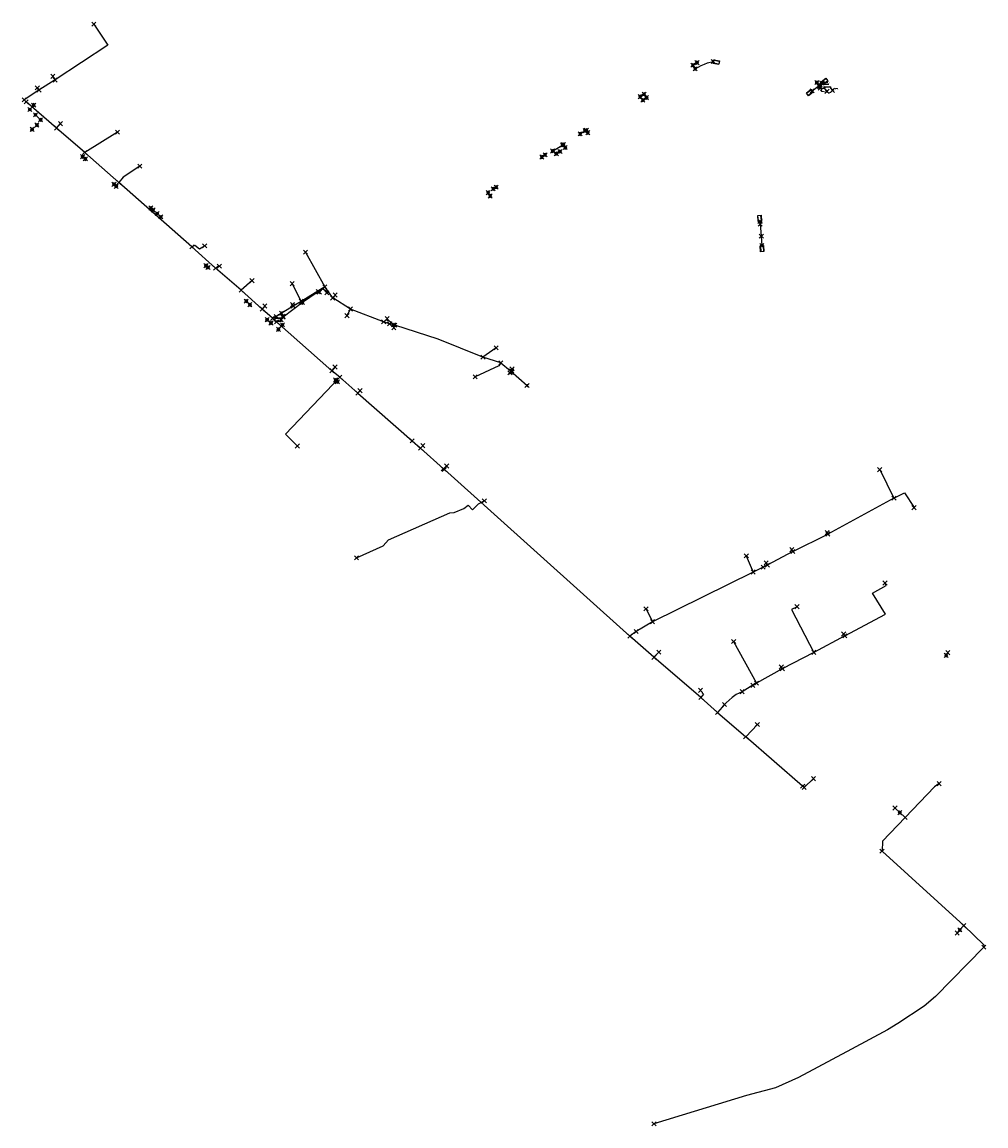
# Model space of a CAD drawing. Header units: metres. Extents: x 146210 to 148984, y 462839 to 465557.
# Tile 1 of 7: x 146601 to 147995, y 462839 to 464437. Entities that reach past the tile are written whole.
import ezdxf
from ezdxf.lldxf.tags import DXFTag

# ---------------------------------------------------------------- set-up
doc = ezdxf.new("R2010")
doc.units = ezdxf.units.M
doc.header["$LTSCALE"] = 0.75
doc.header["$PDMODE"] = 3
doc.header["$PDSIZE"] = 3
doc.linetypes.add('RI-DWA_PVC-SO', pattern=[6.4, 4, -2.4])
doc.layers.get('0').update_dxf_attribs({"lineweight": 25})
for name, color, linetype, plot in [('afsluiter', 7, 'Continuous', False), ('buiten gebruik', 7, 'Continuous', False), ('drukriolering', 7, 'Continuous', False), ('eindkap', 7, 'Continuous', False), ('huisaansluiting', 7, 'Continuous', False), ('hulppunt', 7, 'Continuous', False), ('inspectieput duiker', 7, 'Continuous', False), ('inspectieput dwa', 7, 'Continuous', False), ('inspectieput rwa', 7, 'Continuous', False), ('lanceerinrichting', 7, 'Continuous', False), ('lozingsput', 7, 'Continuous', False), ('ontstoppingsstuk', 7, 'Continuous', False), ('pompput', 7, 'Continuous', False), ('straatkolk', 7, 'Continuous', False), ('t-stuk', 7, 'Continuous', False), ('uitlaat', 7, 'Continuous', False), ('uitstroombak', 7, 'Continuous', False), ('vacuumput', 7, 'Continuous', False), ('vacuümriolering', 7, 'Continuous', False), ('verloopstuk', 7, 'Continuous', False)]:
    doc.layers.add(name, color=color, linetype=linetype, plot=plot)
for name, color, linetype in [('B-OI-AANPIJLING', 1, 'Continuous'), ('B-OI-KL-ETKL_LS_LS_PVC_NB-G', 7, 'Continuous'), ('B-OI-RI-DRUK_PE_63-G', 210, 'RI-PERS-SO'), ('B-OI-RI-DRUK_PE_75-G', 210, 'RI-PERS-SO'), ('B-OI-RI-DUIKERKUNSTWERK_DUIKER_RIOOLLEIDING_BETON_500-G', 171, 'Continuous'), ('B-OI-RI-DUIKERKUNSTWERK_DUIKER_RIOOLLEIDING_BETON_800-G', 171, 'Continuous'), ('B-OI-RI-DUIKERKUNSTWERK_DUIKER_RIOOLLEIDING_PVC_160-G', 171, 'Continuous'), ('B-OI-RI-DUIKERKUNSTWERK_DUIKER_RIOOLLEIDING_PVC_200-G', 171, 'Continuous'), ('B-OI-RI-DUIKERKUNSTWERK_DUIKER_RIOOLLEIDING_PVC_250-G', 171, 'Continuous'), ('B-OI-RI-DUIKERKUNSTWERK_DUIKER_RIOOLLEIDING_PVC_315-G', 171, 'Continuous'), ('B-OI-RI-DUIKERKUNSTWERK_DUIKER_RIOOLLEIDING_PVC_400-G', 171, 'Continuous'), ('B-OI-RI-DWA_VACUUMLEIDING_PVC_110-G', 10, 'RI-VACUUM-SO'), ('B-OI-RI-DWA_VACUUMLEIDING_PVC_125-G', 10, 'RI-VACUUM-SO'), ('B-OI-RI-DWA_VACUUMLEIDING_PVC_90-G', 10, 'RI-VACUUM-SO'), ('B-OI-RI-GWA_PERCEELAANSLUITING_PVC_125-G', 11, 'Continuous'), ('B-OI-RI-GWA_RIOOLPUT_INSPECTIEPUT-S', 11, 'Continuous'), ('B-OI-RI-HWA_KOLKAANSLUITING_PVC_125-G', 151, 'Continuous'), ('B-OI-RI-HWA_KOLKAANSLUITING_PVC_160-G', 151, 'Continuous'), ('B-OI-RI-KW_RIOOLPUT_OVERSTORTPUT-S', 171, 'Continuous'), ('B-OI-RI-KW_UITSTROOMBAK-S', 171, 'Continuous'), ('B-OI-RI-MECHANISCH RIOOLSTELSEL_HULP_AFSLUITER-S', 210, 'Continuous'), ('B-OI-RI-MECHANISCH RIOOLSTELSEL_HULPSTUK-S', 210, 'Continuous'), ('B-OI-RI-VACUUMLEIDING_PVC_110-G', 10, 'Continuous'), ('B-OI-RI-VACUUMLEIDING_PVC_125-G', 10, 'Continuous'), ('B-OI-RI-VACUUMLEIDING_PVC_90-G', 10, 'Continuous'), ('B-OI-T15-OPMERKINGEN', 124, 'Continuous')]:
    doc.layers.add(name, color=color, linetype=linetype)
for name, color, linetype, lineweight in [('B-OI-RI-DWA_RIOOLLEIDING_PVC_200-G', 42, 'RI-DWA_PVC-SO', 18), ('B-OI-RI-DWA_RIOOLPUT_INSPECTIEPUT-S', 42, 'Continuous', 25), ('B-OI-RI-GWA_HULPSTUK-S', 11, 'Continuous', 18), ('B-OI-RI-HWA_HULPSTUK-S', 151, 'Continuous', 18), ('B-OI-RI-HWA_KOLK-S', 151, 'Continuous', 25), ('B-OI-RI-HWA_RIOOLPUT_INSPECTIEPUT-S', 151, 'Continuous', 25), ('B-OI-RI-HWA_UITSTROOMBAK-S', 151, 'Continuous', 25), ('B-OI-RI-PERSLEIDING_RIOOLPUT_POMPPUT-S', 210, 'Continuous', 25)]:
    doc.layers.add(name, color=color, linetype=linetype, lineweight=lineweight)
doc.styles.add('NLCS-ISO-M750-T18_CURSIEF', font='NLCS-ISO.ttf', dxfattribs={"oblique": 15, "height": 1.35})
doc.styles.get("Standard").update_dxf_attribs({"font": 'txt.shx'})
tags = doc.linetypes.add('RI-PERS-SO', pattern='A,7,-2,["P",Standard,S=1.8,R=0,X=-0.5,Y=-0.9],-2,7,-2,[102,NLCS.SHX,S=1,R=180,X=0,Y=0],-2', length=22).pattern_tags.tags
tags[6] = DXFTag(74, 10)
tags = doc.linetypes.add('RI-VACUUM-SO', pattern='A,7,-2,["V",Standard,S=1.8,R=0,X=-0.5,Y=-0.9],-2,7,-2,[102,NLCS.SHX,S=1,R=180,X=0,Y=0],-2', length=22).pattern_tags.tags
tags[6] = DXFTag(74, 10)

# ---------------------------------------------------------------- blocks, each defined once
blk = doc.blocks.new('SRI-HULP_AFSLUITER_HANDB-SO')
for p, q in [((2.3, 1.4), (-2.3, -1.4)), ((-2.3, 1.4), (2.3, -1.4)), ((2.3, -1.4), (2.3, 1.4))]:
    blk.add_line(p, q)
at = {"ltscale": 0.1}
for p, q in [((-2.3, -1.4), (-2.3, 1.4)), ((-1.3, 2.6), (1.3, 2.6)), ((0, 0), (0, 2.6))]:
    blk.add_line(p, q, dxfattribs=at)
blk = doc.blocks.new('SRI-HULP_EINDKAP-SO')
for p, q in [((0, -1.25), (0, 1.25)), ((0, 1.25), (0.7, 1.25)), ((0, -1.25), (0.7, -1.25))]:
    blk.add_line(p, q)
blk = doc.blocks.new('B-SRI-PUT_GWA-SO')
blk.add_line((-1.4, -1.4), (1.4, 1.4))
blk.add_lwpolyline([(-2, -2), (2, -2), (2, 2), (-2, 2)], close=True)
blk.add_circle((0, 0), 2)
blk = doc.blocks.new('SRI-UITSTROOMBAK-SO')
at = {"color": 7}
for p, q in [((-3.3, 0), (3.2, 0)), ((-3.3, 11.6), (3.2, 11.6)), ((-3.3, 0), (-3.3, 11.6)), ((-2.7, 0.5), (-2.7, 11.6)), ((-2.7, 0.5), (2.8, 0.5)), ((2.8, 0.5), (2.8, 11.6)), ((3.2, 0), (3.2, 11.6))]:
    blk.add_line(p, q, dxfattribs=at)
at = {"flags": 128}
blk.add_lwpolyline([(-3.3, 11.6), (3.2, 11.6), (3.2, 0), (-3.3, 0)], close=True, dxfattribs=at)
blk = doc.blocks.new('B-SRI-PUT_HWA-SO')
at = {"lineweight": -3, "flags": 128}
blk.add_lwpolyline([(-2, -2), (2, -2), (2, 2), (-2, 2)], close=True, dxfattribs=at)
at = {"lineweight": -3}
blk.add_circle((0, 0), 2, dxfattribs=at)
blk = doc.blocks.new('B-SRI-PUT_POMPPUT-SO')
for p, q in [((-1.7, -1), (0, 2)), ((0, 2), (1.7, -1)), ((1.7, -1), (-1.7, -1))]:
    blk.add_line(p, q)
blk.add_lwpolyline([(-2, -2), (2, -2), (2, 2), (-2, 2)], close=True)
blk.add_circle((0, 0), 2)
blk = doc.blocks.new('SRI-HULP_ONTSTOP-SO')
for points in [[(-1, 1, 0.148069), (-1, 0, 0.148069), (-1, -1), (0, 0)], [(0, 0), (1, -1, 0.148069), (1, 0, 0.148069), (1, 1)]]:
    blk.add_hatch(color=256).paths.add_polyline_path(points)
for p, q in [((1, 1), (-1, -1)), ((-1, 1), (1, -1)), ((-1, -1), (1, 1))]:
    blk.add_line(p, q)
at = {"flags": 128}
blk.add_lwpolyline([(-2, -1), (2, -1), (2, 1), (-2, 1)], close=True, dxfattribs=at)
blk.add_circle((0, 0), 1.05)
blk = doc.blocks.new('SRI-KOLK_STRAAT-SO')
h = blk.add_hatch(color=256)
h.dxf.hatch_style = 1
h.paths.add_polyline_path([(-1.125, 1.5), (-1.125, 0), (0, 0.75)])
h.paths.add_polyline_path([(1.125, 1.5), (0, 0.75), (1.125, 0)])
for p, q in [((-1.125, 0), (1.125, 1.5)), ((1.125, 0), (-1.125, 1.5))]:
    blk.add_line(p, q)
blk.add_lwpolyline([(-1.125, 0), (1.125, 0), (1.125, 1.5), (-1.125, 1.5)], close=True)
blk = doc.blocks.new('B-SRI-PUT_OVERSTORT-SO')
for p, q in [((0, 2), (-2, 0)), ((-2, 0), (2, 0)), ((0, -2), (0, 2)), ((2, 0), (0, 2))]:
    blk.add_line(p, q)
blk.add_lwpolyline([(-2, -2), (2, -2), (2, 2), (-2, 2)], close=True)
blk.add_circle((0, 0), 2)
blk = doc.blocks.new('B-SRI-PUT_DWA-SO')
at = {"flags": 128}
blk.add_lwpolyline([(-2, 2), (2, 2), (2, -2), (-2, -2)], close=True, dxfattribs=at)
at = {"lineweight": -3, "flags": 128}
blk.add_lwpolyline([(2, -2), (2, 2), (-2, 2), (-2, -2)], close=True, dxfattribs=at)
at = {"lineweight": -3}
blk.add_circle((0, 0), 2, dxfattribs=at)

msp = doc.modelspace()

# ---------------------------------------------------------------- linework, layer by layer
at = {"layer": 'afsluiter'}
for p in [(146607.2, 464321.2), (146969.1, 464010.5), (146969.4, 464002.8), (147489.6, 463554.5), (147617.2, 463449)]:
    msp.add_point(p, dxfattribs=at)
at = {"layer": 'B-OI-AANPIJLING', "flags": 128}
for points in [[(147765.5, 464336.2), (147764.1, 464337.5), (147764.7, 464338), (147765.5, 464336.2), (147764.6, 464337.9), (147764.5, 464337.8), (147765.5, 464336.2), (147764.3, 464337.7), (147764.2, 464337.6), (147765.5, 464336.2), (147762.5, 464340.6), (147753.1, 464340.6)], [(147754.2, 464345), (147755.6, 464346.3), (147754.9, 464346.7), (147754.2, 464345), (147755, 464346.7), (147755.2, 464346.6), (147754.2, 464345), (147755.4, 464346.5), (147755.5, 464346.4), (147754.2, 464345), (147757.2, 464349.4), (147766.7, 464349.4)], [(147755.6, 464342.5), (147757, 464343.8), (147756.4, 464344.2), (147755.6, 464342.5), (147756.5, 464344.2), (147756.6, 464344.1), (147755.6, 464342.5), (147756.8, 464344), (147756.9, 464343.9), (147755.6, 464342.5), (147758.6, 464346.9), (147768, 464346.9)], [(147773.5, 464337.7), (147772.1, 464339), (147772.8, 464339.5), (147773.5, 464337.7), (147772.7, 464339.4), (147772.6, 464339.3), (147773.5, 464337.7), (147772.4, 464339.2), (147772.2, 464339.1), (147773.5, 464337.7), (147770.6, 464342.1), (147760.3, 464342.1)]]:
    msp.add_lwpolyline(points, dxfattribs=at)
at = {"layer": 'B-OI-KL-ETKL_LS_LS_PVC_NB-G'}
for p, q in [((147870.8, 463292.5), (147864, 463299.1)), ((147957.7, 463122.8), (147953.8, 463118.2))]:
    msp.add_line(p, q, dxfattribs=at)
at = {"layer": 'B-OI-RI-DRUK_PE_63-G'}
msp.add_line((147878.6, 463285.4), (147870.8, 463292.5), dxfattribs=at)
msp.add_lwpolyline([(147085.1, 463661.2), (147123.4, 463678.8), (147131.5, 463687.1), (147220.2, 463726.4), (147226.1, 463726.8), (147240.4, 463732.5), (147246.5, 463737.4), (147252.7, 463730.8), (147261.7, 463739.4), (147269.9, 463743.7)], dxfattribs=at)
at = {"layer": 'B-OI-RI-DRUK_PE_75-G'}
for p, q in [((147845.2, 463236.7), (147963.3, 463129)), ((147963.3, 463129), (147957.7, 463122.8))]:
    msp.add_line(p, q, dxfattribs=at)
for points in [[(147927.8, 463334.4), (147921, 463330), (147878.6, 463285.4)], [(147878.6, 463285.4), (147846, 463251), (147845.2, 463236.7)], [(147963.3, 463129), (147992.3, 463101.2), (147992.4, 463097.7)], [(147992.4, 463097.7), (147922.5, 463026.6), (147906.2, 463012.3), (147867.9, 462987.2), (147853.1, 462978), (147801.2, 462950.1), (147724.2, 462909.2), (147691, 462894.4), (147648.9, 462883.1), (147515.3, 462842.1)]]:
    msp.add_lwpolyline(points, dxfattribs=at)
at = {"layer": 'B-OI-RI-DUIKERKUNSTWERK_DUIKER_RIOOLLEIDING_BETON_500-G'}
for p, q in [((147744.2, 464337), (147758.4, 464348)), ((146692.8, 464238.5), (146689, 464241.8)), ((146737.6, 464198.8), (146734.4, 464201.8)), ((146802.1, 464154.6), (146796.8, 464159.5)), ((146867.4, 464084), (146870.2, 464081.4)), ((146925.6, 464032.7), (146930.9, 464027.5)), ((147054.7, 463918.6), (147057.3, 463915.9))]:
    msp.add_line(p, q, dxfattribs=at)
at = {"layer": 'B-OI-RI-DUIKERKUNSTWERK_DUIKER_RIOOLLEIDING_BETON_800-G'}
for p, q in [((147275.5, 464189.6), (147278.5, 464184.8)), ((147668.6, 464148.2), (147669, 464144.4)), ((147669, 464144.4), (147670.5, 464126.8)), ((147670.5, 464126.8), (147671.4, 464112.9))]:
    msp.add_line(p, q, dxfattribs=at)
at = {"layer": 'B-OI-RI-DUIKERKUNSTWERK_DUIKER_RIOOLLEIDING_PVC_160-G'}
msp.add_line((146972.2, 463991.8), (146978, 463998.4), dxfattribs=at)
at = {"layer": 'B-OI-RI-DUIKERKUNSTWERK_DUIKER_RIOOLLEIDING_PVC_200-G'}
for p, q in [((147495.4, 464328.5), (147501, 464332.1)), ((147417.5, 464280), (147419.7, 464276.4)), ((147368.8, 464250), (147383, 464258.6)), ((147387, 464254.9), (147384.4, 464259.3))]:
    msp.add_line(p, q, dxfattribs=at)
at = {"layer": 'B-OI-RI-DUIKERKUNSTWERK_DUIKER_RIOOLLEIDING_PVC_250-G'}
for p, q in [((147571.5, 464374.2), (147577.5, 464377.8)), ((147499.3, 464323.6), (147504.6, 464327.1)), ((146615.9, 464281.2), (146622.8, 464287.5)), ((147408.5, 464274.7), (147415.7, 464279.4)), ((147282.7, 464195.1), (147287.2, 464197.7))]:
    msp.add_line(p, q, dxfattribs=at)
msp.add_lwpolyline([(147574.8, 464368.9), (147579.1, 464371.4), (147583.6, 464373.6), (147588.2, 464375.6), (147592.9, 464377.3), (147600.7, 464379.6), (147601, 464379.4)], dxfattribs=at)
at = {"layer": 'B-OI-RI-DUIKERKUNSTWERK_DUIKER_RIOOLLEIDING_PVC_315-G'}
for p, q in [((146612.6, 464310), (146618.2, 464316.4)), ((147353.1, 464241.2), (147358, 464244.4)), ((147374.1, 464246.1), (147379.3, 464249.2))]:
    msp.add_line(p, q, dxfattribs=at)
at = {"layer": 'B-OI-RI-DUIKERKUNSTWERK_DUIKER_RIOOLLEIDING_PVC_400-G'}
for p, q in [((146628.1, 464295.1), (146620.8, 464302.3)), ((146790.9, 464164.5), (146787.6, 464167.4)), ((146955.8, 464005.9), (146961.4, 464001))]:
    msp.add_line(p, q, dxfattribs=at)
at = {"layer": 'B-OI-RI-DWA_RIOOLLEIDING_PVC_200-G'}
msp.add_lwpolyline([(147751, 464349), (147753.3, 464345), (147752.8, 464341.2), (147757.9, 464336.1), (147760.3, 464335.9), (147769.2, 464334.1), (147778.3, 464340.3), (147780.8, 464340.2), (147781.3, 464339.3)], dxfattribs=at)
at = {"layer": 'B-OI-RI-DWA_VACUUMLEIDING_PVC_110-G'}
for p, q in [((147039.4, 464053.4), (147005.1, 464032.3)), ((147050.7, 464037.3), (147039.4, 464053.4)), ((147076.4, 464021.3), (147050.7, 464037.3)), ((146993.5, 464025.6), (146969.1, 464010.5)), ((147005.1, 464032.3), (146993.5, 464025.6)), ((147124.3, 464002.6), (147076.4, 464021.3)), ((147480.5, 463547.9), (147212.2, 463789.1)), ((147658.9, 463640.6), (147513.3, 463568.8)), ((147673.3, 463647.6), (147658.9, 463640.6)), ((147513.3, 463568.8), (147489.6, 463554.5)), ((147489.6, 463554.5), (147480.5, 463547.9)), ((147515.3, 463517.3), (147480.5, 463547.9)), ((147583, 463459), (147515.3, 463517.3)), ((147658.4, 463476.7), (147642.8, 463467.5)), ((147583, 463459), (147607.3, 463437.4)), ((147617.2, 463449), (147607.3, 463437.4))]:
    msp.add_line(p, q, dxfattribs=at)
msp.add_lwpolyline([(147642.8, 463467.5), (147634.1, 463463.3), (147628.5, 463458.9), (147624.1, 463455.2), (147619.8, 463451.2), (147617.2, 463449)], dxfattribs=at)
at = {"layer": 'B-OI-RI-DWA_VACUUMLEIDING_PVC_125-G'}
for p, q in [((146651.3, 464283.2), (146607.2, 464321.2)), ((146692, 464247.8), (146651.3, 464283.2)), ((146741.2, 464204.3), (146692, 464247.8)), ((146847.1, 464111.3), (146741.2, 464204.3)), ((146881.3, 464080.4), (146847.1, 464111.3)), ((146918.3, 464048.6), (146881.3, 464080.4)), ((146948.7, 464021.3), (146918.3, 464048.6)), ((146963.6, 464007.8), (146948.7, 464021.3)), ((147049.5, 463932), (146969.4, 464002.8)), ((147060.9, 463922.6), (147049.5, 463932)), ((147086.9, 463899.5), (147060.9, 463922.6)), ((147086.9, 463899.5), (147165.6, 463830.4)), ((147165.6, 463830.4), (147177.6, 463819.9)), ((147210.7, 463790.1), (147177.6, 463819.9))]:
    msp.add_line(p, q, dxfattribs=at)
at = {"layer": 'B-OI-RI-DWA_VACUUMLEIDING_PVC_90-G'}
for p, q in [((146645.9, 464357.9), (146649.3, 464352.7)), ((146623.5, 464341.4), (146625.8, 464338)), ((146649.3, 464352.7), (146625.8, 464338)), ((146625.8, 464338), (146604.4, 464324)), ((146651.3, 464283.2), (146656.9, 464289.6)), ((146739.3, 464277.1), (146692, 464247.8)), ((147011.2, 464103.5), (147039.4, 464053.4)), ((146886.6, 464083.3), (146881.3, 464080.4)), ((146934, 464062.4), (146918.3, 464048.6)), ((146992, 464057.9), (147005.1, 464032.3)), ((146952.4, 464025.7), (146948.7, 464021.3)), ((147132.8, 463999.9), (147124.3, 464002.6)), ((147138.6, 463998.4), (147132.8, 463999.9)), ((147287.1, 463965.1), (147268, 463951.7)), ((147293.7, 463943.3), (147268, 463951.7)), ((147090.2, 463903.1), (147086.9, 463899.5)), ((147181, 463823.5), (147177.6, 463819.9)), ((147215.4, 463794.2), (147210.7, 463790.1)), ((147841.8, 463788.8), (147862.4, 463747.5)), ((147862.4, 463747.5), (147766.7, 463695.6)), ((147716.2, 463670.4), (147766.7, 463695.6)), ((147716.2, 463670.4), (147679.2, 463650.6)), ((147714.7, 463673.1), (147716.2, 463670.4)), ((147648.8, 463664.1), (147658.9, 463640.6)), ((147679.2, 463650.6), (147673.3, 463647.6)), ((147630.5, 463540.2), (147663.7, 463479.9)), ((147791.4, 463548.3), (147746.4, 463524.4)), ((147746.4, 463524.4), (147700.9, 463500.5)), ((147700.9, 463500.5), (147663.7, 463479.9)), ((147699.5, 463503.3), (147700.9, 463500.5)), ((147663.7, 463479.9), (147658.4, 463476.7)), ((147607.3, 463437.4), (147648, 463402.3)), ((147664.9, 463420.1), (147648, 463402.3)), ((147730.3, 463330.8), (147648, 463402.3)), ((147746, 463341.7), (147732.6, 463329))]:
    msp.add_line(p, q, dxfattribs=at)
for points in [[(146705.2, 464433.5), (146725.6, 464403.2), (146649.3, 464352.7)], [(146771.6, 464228), (146747.7, 464212.3), (146741.2, 464204.3)], [(146847.1, 464111.3), (146851.3, 464113.8), (146858.2, 464108.5), (146865.4, 464112.6)], [(147129.5, 464007.4), (147128.7, 464005.7), (147128.8, 464005.1), (147135.4, 464002.9), (147135.5, 464002.6), (147135.5, 464001.7), (147132.8, 463999.9)], [(147268, 463951.7), (147203.3, 463977.8), (147140.6, 463997.8)], [(147293.7, 463943.3), (147291, 463939.1), (147256.7, 463923.1)], [(147293.7, 463943.3), (147308, 463931.8), (147331.7, 463910.6)], [(147060.9, 463922.6), (146982.5, 463840.2), (146999.4, 463823.1)], [(147862.4, 463747.5), (147877.5, 463755.3), (147891.5, 463733.9)], [(147791.4, 463548.3), (147850, 463579.6), (147831.5, 463609.9), (147851, 463621), (147849.5, 463624.7)], [(147722.2, 463590.5), (147714.2, 463586.2), (147746.4, 463524.4)]]:
    msp.add_lwpolyline(points, dxfattribs=at)
at = {"layer": 'B-OI-RI-GWA_PERCEELAANSLUITING_PVC_125-G'}
msp.add_line((147308.5, 463930.8), (147309.2, 463930.1), dxfattribs=at)
at = {"layer": 'B-OI-RI-HWA_KOLKAANSLUITING_PVC_125-G'}
for p in [(147307, 463929), (147309.5, 463931.9)]:
    msp.add_line(p, (147308.5, 463930.8), dxfattribs=at)
at = {"layer": 'B-OI-RI-HWA_KOLKAANSLUITING_PVC_160-G'}
for p, q in [((147029.7, 464046.3), (147007, 464030.6)), ((147007, 464030.6), (146979.1, 464009.5)), ((146978.2, 464010.3), (146978.7, 464010.6))]:
    msp.add_line(p, q, dxfattribs=at)
msp.add_lwpolyline([(147042.1, 464044.7), (147042.6, 464045.2), (147042.6, 464045.5), (147040.4, 464047.6), (147036.2, 464049.8), (147030.9, 464047.1), (147029.7, 464046.3)], dxfattribs=at)
at = {"layer": 'B-OI-RI-VACUUMLEIDING_PVC_110-G'}
msp.add_line((146969.1, 464010.5), (146963.6, 464007.8), dxfattribs=at)
at = {"layer": 'B-OI-RI-VACUUMLEIDING_PVC_125-G'}
for p, q in [((146969.4, 464002.8), (146963.6, 464007.8)), ((147212.2, 463789.1), (147210.7, 463790.1))]:
    msp.add_line(p, q, dxfattribs=at)
at = {"layer": 'B-OI-RI-VACUUMLEIDING_PVC_90-G'}
for p, q in [((147054.3, 464041.5), (147050.7, 464037.3)), ((146992.4, 464027.5), (146993.5, 464025.6)), ((147071.3, 464011.6), (147076.4, 464021.3)), ((147140.6, 463997.8), (147138.6, 463998.4)), ((147139.1, 463994.2), (147138.6, 463998.4)), ((147054, 463937.4), (147049.5, 463932)), ((147765.7, 463697.6), (147766.7, 463695.6)), ((147677.6, 463653.9), (147679.2, 463650.6)), ((147503.8, 463587.5), (147513.3, 463568.8)), ((147791.4, 463548.3), (147789.6, 463550.9)), ((147522.4, 463524.8), (147515.3, 463517.3)), ((147732.6, 463329), (147730.3, 463330.8))]:
    msp.add_line(p, q, dxfattribs=at)
at = {"layer": 'buiten gebruik'}
for p in [(147754.2, 464343.4), (147755.6, 464340.9), (147765.5, 464336.2), (147773.5, 464337.7)]:
    msp.add_point(p, dxfattribs=at)
at = {"layer": 'drukriolering'}
msp.add_lwpolyline([(147937.9, 463520.1), (147939.6, 463521.5), (147940.4, 463524)], dxfattribs=at)
at = {"layer": 'eindkap'}
for p in [(147307, 463929), (147309.5, 463931.9), (147331.7, 463910.6)]:
    msp.add_point(p, dxfattribs=at)
at = {"layer": 'huisaansluiting'}
msp.add_lwpolyline([(147310, 463934.8), (147307.4, 463932.5), (147307.3, 463931.9), (147308.5, 463930.8)], dxfattribs=at)
at = {"layer": 'hulppunt'}
for p in [(147864, 463299.1), (147845.2, 463236.7), (147953.8, 463118.2), (147992.4, 463097.7)]:
    msp.add_point(p, dxfattribs=at)
at = {"layer": 'inspectieput duiker'}
for p in [(147669, 464144.4), (147670.5, 464126.8)]:
    msp.add_point(p, dxfattribs=at)
at = {"layer": 'inspectieput dwa'}
for p in [(147751, 464349), (147309.2, 463930.1)]:
    msp.add_point(p, dxfattribs=at)
at = {"layer": 'inspectieput rwa'}
msp.add_point((147007, 464030.6), dxfattribs=at)
at = {"layer": 'lanceerinrichting'}
for p in [(147165.6, 463830.4), (147642.8, 463467.5), (147730.3, 463330.8)]:
    msp.add_point(p, dxfattribs=at)
at = {"layer": 'lozingsput'}
for p in [(147269.9, 463743.7), (147940.4, 463524), (147927.8, 463334.4)]:
    msp.add_point(p, dxfattribs=at)
at = {"layer": 'ontstoppingsstuk'}
msp.add_point((147310, 463934.8), dxfattribs=at)
at = {"layer": 'pompput'}
for p in [(147937.9, 463520.1), (147870.8, 463292.5), (147957.7, 463122.8)]:
    msp.add_point(p, dxfattribs=at)
at = {"layer": 'straatkolk'}
for p in [(147031.4, 464045.6), (147042.1, 464044.7), (146976.6, 464015.2), (146978.2, 464010.3)]:
    msp.add_point(p, dxfattribs=at)
at = {"layer": 't-stuk'}
for p in [(146649.3, 464352.7), (146625.8, 464338), (146604.4, 464324), (146651.3, 464283.2), (146692, 464247.8), (146741.2, 464204.3), (146847.1, 464111.3), (146881.3, 464080.4), (146918.3, 464048.6), (147039.4, 464053.4), (147005.1, 464032.3), (147029.7, 464046.3), (147050.7, 464037.3), (146948.7, 464021.3), (146993.5, 464025.6), (147076.4, 464021.3), (146963.6, 464007.8), (146978.7, 464010.6), (146979.1, 464009.5), (147132.8, 463999.9), (147138.6, 463998.4), (147140.6, 463997.8), (147268, 463951.7), (147293.7, 463943.3), (147049.5, 463932), (147060.9, 463922.6), (147308.5, 463930.8), (147086.9, 463899.5), (147177.6, 463819.9), (147210.7, 463790.1), (147862.4, 463747.5), (147766.7, 463695.6), (147716.2, 463670.4), (147085.1, 463661.2), (147679.2, 463650.6), (147658.9, 463640.6), (147513.3, 463568.8), (147480.5, 463547.9), (147791.4, 463548.3), (147746.4, 463524.4), (147515.3, 463517.3), (147700.9, 463500.5), (147663.7, 463479.9), (147583, 463459), (147607.3, 463437.4), (147648, 463402.3), (147732.6, 463329), (147878.6, 463285.4), (147963.3, 463129), (147515.3, 462842.1)]:
    msp.add_point(p, dxfattribs=at)
at = {"layer": 'uitlaat'}
for p in [(147571.5, 464374.2), (147574.8, 464368.9), (147577.5, 464377.8), (147495.4, 464328.5), (147499.3, 464323.6), (147501, 464332.1), (147504.6, 464327.1), (146612.6, 464310), (146618.2, 464316.4), (146620.8, 464302.3), (146622.8, 464287.5), (146628.1, 464295.1), (146615.9, 464281.2), (147408.5, 464274.7), (147415.7, 464279.4), (147417.5, 464280), (147419.7, 464276.4), (147383, 464258.6), (147384.4, 464259.3), (146689, 464241.8), (147353.1, 464241.2), (147358, 464244.4), (147368.8, 464250), (147374.1, 464246.1), (147379.3, 464249.2), (147387, 464254.9), (146692.8, 464238.5), (146734.4, 464201.8), (146737.6, 464198.8), (147282.7, 464195.1), (147287.2, 464197.7), (147275.5, 464189.6), (147278.5, 464184.8), (146787.6, 464167.4), (146790.9, 464164.5), (146796.8, 464159.5), (146802.1, 464154.6), (146867.4, 464084), (146870.2, 464081.4), (146925.6, 464032.7), (146930.9, 464027.5), (146955.8, 464005.9), (146961.4, 464001), (146972.2, 463991.8), (146978, 463998.4), (147054.7, 463918.6), (147057.3, 463915.9)]:
    msp.add_point(p, dxfattribs=at)
at = {"layer": 'uitstroombak'}
for p in [(147601, 464379.4), (147744.2, 464337), (147758.4, 464348), (147668.6, 464148.2), (147671.4, 464112.9), (146975.9, 464005.5)]:
    msp.add_point(p, dxfattribs=at)
at = {"layer": 'vacuumput'}
for p in [(146705.2, 464433.5), (146645.9, 464357.9), (146623.5, 464341.4), (146656.9, 464289.6), (146739.3, 464277.1), (146771.6, 464228), (146865.4, 464112.6), (147011.2, 464103.5), (146886.6, 464083.3), (146934, 464062.4), (146992, 464057.9), (147054.3, 464041.5), (146952.4, 464025.7), (146992.4, 464027.5), (147071.3, 464011.6), (147129.5, 464007.4), (147139.1, 463994.2), (147287.1, 463965.1), (147054, 463937.4), (147256.7, 463923.1), (147090.2, 463903.1), (146999.4, 463823.1), (147181, 463823.5), (147215.4, 463794.2), (147841.8, 463788.8), (147891.5, 463733.9), (147765.7, 463697.6), (147714.7, 463673.1), (147648.8, 463664.1), (147677.6, 463653.9), (147849.5, 463624.7), (147503.8, 463587.5), (147722.2, 463590.5), (147630.5, 463540.2), (147789.6, 463550.9), (147522.4, 463524.8), (147699.5, 463503.3), (147582.5, 463469.4), (147664.9, 463420.1), (147746, 463341.7)]:
    msp.add_point(p, dxfattribs=at)
at = {"layer": 'vacuümriolering'}
msp.add_lwpolyline([(147582.5, 463469.4), (147585, 463467), (147585, 463466), (147587, 463464), (147583, 463459)], dxfattribs=at)
at = {"layer": 'verloopstuk'}
for p in [(147124.3, 464002.6), (147212.2, 463789.1), (147673.3, 463647.6), (147658.4, 463476.7)]:
    msp.add_point(p, dxfattribs=at)

# ---------------------------------------------------------------- block references
at = {"layer": 'B-OI-RI-DWA_RIOOLPUT_INSPECTIEPUT-S', "xscale": 0.75, "yscale": 0.75, "zscale": 0.75}
msp.add_blockref('B-SRI-PUT_DWA-SO', (147751, 464349), dxfattribs=at)
at = {"layer": 'B-OI-RI-GWA_HULPSTUK-S', "xscale": 0.15, "yscale": 0.15, "zscale": 0.15}
msp.add_blockref('SRI-HULP_ONTSTOP-SO', (147310, 463934.8), dxfattribs=at)
at = {"layer": 'B-OI-RI-GWA_RIOOLPUT_INSPECTIEPUT-S', "xscale": 0.75, "yscale": 0.75, "zscale": 0.75, "rotation": 137.9839106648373}
msp.add_blockref('B-SRI-PUT_GWA-SO', (147309.2, 463930.1), dxfattribs=at)
at = {"layer": 'B-OI-RI-HWA_HULPSTUK-S'}
for p, rotation in [((147307, 463929), 52.03856563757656), ((147309.5, 463931.9), 224.3691959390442)]:
    msp.add_blockref('SRI-HULP_EINDKAP-SO', p, dxfattribs=dict(at, rotation=rotation))
at = {"layer": 'B-OI-RI-HWA_KOLK-S', "xscale": 0.75, "yscale": 0.75, "zscale": 0.75}
for p in [(147031.4, 464045.6), (147042.1, 464044.7)]:
    msp.add_blockref('SRI-KOLK_STRAAT-SO', p, dxfattribs=at)
for p, rotation in [((146976.6, 464015.2), 31.73801841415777), ((146978.2, 464010.3), 30.00944534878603)]:
    msp.add_blockref('SRI-KOLK_STRAAT-SO', p, dxfattribs=dict(at, rotation=rotation))
at = {"layer": 'B-OI-RI-HWA_RIOOLPUT_INSPECTIEPUT-S', "xscale": 0.75, "yscale": 0.75, "zscale": 0.75, "rotation": 34.57038291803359}
msp.add_blockref('B-SRI-PUT_HWA-SO', (147007, 464030.6), dxfattribs=at)
at = {"layer": 'B-OI-RI-HWA_UITSTROOMBAK-S', "xscale": 0.75, "yscale": 0.75, "zscale": 0.75, "rotation": 90}
msp.add_blockref('SRI-UITSTROOMBAK-SO', (146975.9, 464005.5), dxfattribs=at)
at = {"layer": 'B-OI-RI-KW_RIOOLPUT_OVERSTORTPUT-S', "xscale": 0.75, "yscale": 0.75, "zscale": 0.75}
for p, rotation in [((147571.5, 464374.2), 30.85146705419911), ((147577.5, 464377.8), 210.8514670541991), ((147495.4, 464328.5), 32.31371459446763), ((147499.3, 464323.6), 33.26786959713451), ((147501, 464332.1), 212.3137145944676), ((147504.6, 464327.1), 213.2678695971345), ((146612.6, 464310), 49.33303268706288), ((146618.2, 464316.4), 229.3330326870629), ((146620.8, 464302.3), 315.6740368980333), ((146628.1, 464295.1), 135.6740368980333), ((146615.9, 464281.2), 42.63019512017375), ((146622.8, 464287.5), 222.6301951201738), ((147408.5, 464274.7), 33.48702276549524), ((147415.7, 464279.4), 213.4870227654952), ((147417.5, 464280), 301.2219496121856), ((147419.7, 464276.4), 121.2219496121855), ((147383, 464258.6), 211.0940278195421), ((147384.4, 464259.3), 301.0408187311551), ((146689, 464241.8), 319.5609452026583), ((147353.1, 464241.2), 32.53082878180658), ((147358, 464244.4), 212.5308287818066), ((147368.8, 464250), 31.09402781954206), ((147374.1, 464246.1), 31.09471808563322), ((147379.3, 464249.2), 211.0947180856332), ((147387, 464254.9), 121.0408187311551), ((146692.8, 464238.5), 139.5609452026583), ((146734.4, 464201.8), 316.0018908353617), ((146737.6, 464198.8), 136.0018908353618), ((147282.7, 464195.1), 30.11373315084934), ((147287.2, 464197.7), 210.1137331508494), ((147275.5, 464189.6), 302.123011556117), ((147278.5, 464184.8), 122.1230115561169), ((146787.6, 464167.4), 317.9356734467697), ((146790.9, 464164.5), 137.9356734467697), ((146796.8, 464159.5), 316.7323199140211), ((146802.1, 464154.6), 136.732319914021), ((146867.4, 464084), 318.1798301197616), ((146870.2, 464081.4), 138.1798301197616), ((146925.6, 464032.7), 315.4398821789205), ((146930.9, 464027.5), 135.4398821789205), ((146955.8, 464005.9), 318.1948408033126), ((146961.4, 464001), 138.1948408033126), ((146972.2, 463991.8), 48.8691845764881), ((146978, 463998.4), 228.869184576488), ((147054.7, 463918.6), 315), ((147057.3, 463915.9), 135)]:
    msp.add_blockref('B-SRI-PUT_OVERSTORT-SO', p, dxfattribs=dict(at, rotation=rotation))
msp.add_blockref('B-SRI-PUT_OVERSTORT-SO', (147574.8, 464368.9), dxfattribs=at)
at = {"layer": 'B-OI-RI-KW_UITSTROOMBAK-S'}
for p, xscale, yscale, zscale, rotation in [((147601, 464379.4), 0.7500000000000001, 0.7500000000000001, 0.7500000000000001, 259.7024881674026), ((147758.4, 464348), 0.75, 0.75, 0.75, 307.6829753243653), ((147744.2, 464337), 0.75, 0.75, 0.75, 127.6829753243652), ((147668.6, 464148.2), 0.75, 0.75, 0.75, 5.549898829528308), ((147671.4, 464112.9), 0.75, 0.75, 0.75, 183.5683989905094)]:
    msp.add_blockref('SRI-UITSTROOMBAK-SO', p, dxfattribs=dict(at, xscale=xscale, yscale=yscale, zscale=zscale, rotation=rotation))
at = {"layer": 'B-OI-RI-MECHANISCH RIOOLSTELSEL_HULP_AFSLUITER-S', "xscale": 0.2, "yscale": 0.2, "zscale": 0.2}
for p, rotation in [((146607.2, 464321.2), 319.1991325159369), ((146969.1, 464010.5), 31.73801841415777), ((146969.4, 464002.8), 318.5266908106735), ((147489.6, 463554.5), 31.13451536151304)]:
    msp.add_blockref('SRI-HULP_AFSLUITER_HANDB-SO', p, dxfattribs=dict(at, rotation=rotation))
msp.add_blockref('SRI-HULP_AFSLUITER_HANDB-SO', (147617.2, 463449), dxfattribs=at)
at = {"layer": 'B-OI-RI-MECHANISCH RIOOLSTELSEL_HULPSTUK-S'}
msp.add_blockref('SRI-HULP_EINDKAP-SO', (147331.7, 463910.6), dxfattribs=at)
at = {"layer": 'B-OI-RI-PERSLEIDING_RIOOLPUT_POMPPUT-S', "xscale": 0.75, "yscale": 0.75, "zscale": 0.75}
msp.add_blockref('B-SRI-PUT_POMPPUT-SO', (147937.9, 463520.1), dxfattribs=at)
for p, rotation in [((147870.8, 463292.5), 135.5670112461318), ((147957.7, 463122.8), 48.18518136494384)]:
    msp.add_blockref('B-SRI-PUT_POMPPUT-SO', p, dxfattribs=dict(at, rotation=rotation))

# ---------------------------------------------------------------- texts
at = {"layer": 'B-OI-T15-OPMERKINGEN', "style": 'NLCS-ISO-M750-T18_CURSIEF', "oblique": 15, "width": 0.8}
for p in [(147752.9, 464341.1), (147757.4, 464349.8), (147758.8, 464347.3), (147760.9, 464342.6)]:
    msp.add_text('buiten gebruik', height=1.35, dxfattribs=at).set_placement(p)

doc.saveas('drawing.dxf')
